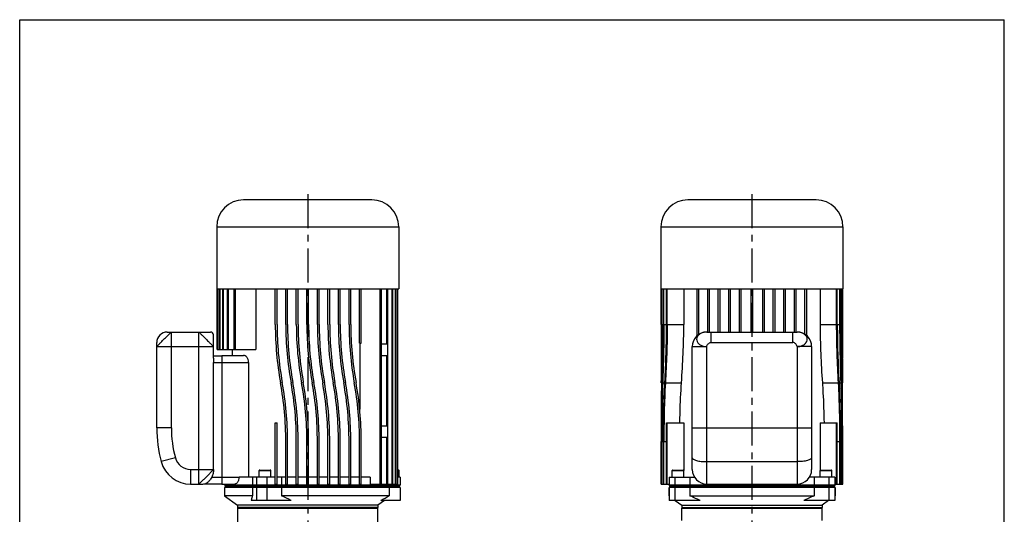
# Model space of a CAD drawing. Header units: millimetres. Extents: x 0 to 841, y 0 to 1189.
# Tile 7 of 7: x 0 to 841, y 766 to 1189. Entities that reach past the tile are written whole.
import ezdxf

# ---------------------------------------------------------------- set-up
doc = ezdxf.new("R2010")
doc.units = ezdxf.units.MM
doc.header["$LTSCALE"] = 77.505185
doc.linetypes.add('CENTER', pattern=[0.6, 0.375, -0.075, 0.075, -0.075])
doc.layers.get('0').update_dxf_attribs({"linetype": 'CONTINUOUS'})
doc.layers.add('AXIS', color=7, linetype='CONTINUOUS')

msp = doc.modelspace()

# ---------------------------------------------------------------- linework, layer by layer
at = {"color": 7, "linetype": 'CONTINUOUS'}
for p, q in [((0, 0), (0, 1189)), ((0, 1189), (841, 1189)), ((841, 0), (841, 1189)), ((300.79, 1034.95), (191.29, 1034.95)), ((680.19, 1034.95), (570.69, 1034.95)), ((168.29, 1011.95), (168.29, 958.95)), ((323.79, 1011.95), (323.79, 958.95)), ((547.69, 1011.95), (547.69, 958.95)), ((703.19, 1011.95), (703.19, 958.95)), ((168.29, 958.95), (323.79, 958.95)), ((168.54, 906.95), (168.54, 958.95)), ((169.09, 906.95), (169.09, 958.95)), ((169.29, 906.95), (169.29, 958.95)), ((170.72, 906.95), (170.72, 958.95)), ((171.1, 906.95), (171.1, 958.95)), ((173.49, 906.95), (173.49, 958.95)), ((174.07, 906.95), (174.07, 958.95)), ((177.54, 906.95), (177.54, 958.95)), ((178.35, 906.95), (178.35, 958.95)), ((183.12, 906.95), (183.12, 958.95)), ((184.23, 906.95), (184.23, 958.95)), ((201.6, 958.95), (201.6, 906.95)), ((218.29, 928.45), (218.29, 958.95)), ((219.79, 928.45), (219.79, 958.95)), ((227.29, 928.45), (227.29, 958.95)), ((228.79, 928.45), (228.79, 958.95)), ((236.29, 928.45), (236.29, 958.95)), ((237.79, 928.45), (237.79, 958.95)), ((245.29, 928.45), (245.29, 958.95)), ((246.79, 928.45), (246.79, 958.95)), ((254.29, 928.45), (254.29, 958.95)), ((255.79, 928.45), (255.79, 958.95)), ((263.29, 928.45), (263.29, 958.95)), ((264.79, 928.45), (264.79, 958.95)), ((272.29, 928.45), (272.29, 958.95)), ((273.79, 928.45), (273.79, 958.95)), ((281.29, 928.45), (281.29, 958.95)), ((282.79, 928.45), (282.79, 958.95)), ((290.29, 912.45), (290.29, 958.95)), ((291.79, 912.45), (291.79, 958.95)), ((307.85, 791.95), (307.85, 958.95)), ((308.96, 791.95), (308.96, 958.95)), ((314.54, 791.95), (314.54, 958.95)), ((318.01, 791.95), (318.01, 958.95)), ((318.59, 791.95), (318.59, 958.95)), ((320.98, 791.95), (320.98, 958.95)), ((321.36, 791.95), (321.36, 958.95)), ((322.79, 791.95), (322.79, 958.95)), ((322.99, 791.95), (322.99, 958.95)), ((547.69, 958.95), (703.19, 958.95)), ((547.94, 928.45), (547.94, 958.95)), ((548.38, 928.45), (548.38, 958.95)), ((548.56, 928.45), (548.56, 958.95)), ((549.88, 928.45), (549.88, 958.95)), ((550.24, 928.45), (550.24, 958.95)), ((552.52, 928.45), (552.52, 958.95)), ((553.08, 928.45), (553.08, 958.95)), ((578.69, 918.83), (578.69, 958.95)), ((580.19, 919.96), (580.19, 958.95)), ((587.69, 921.95), (587.69, 958.95)), ((589.19, 921.95), (589.19, 958.95)), ((596.69, 921.95), (596.69, 958.95)), ((598.19, 921.95), (598.19, 958.95)), ((605.69, 921.95), (605.69, 958.95)), ((607.19, 921.95), (607.19, 958.95)), ((614.69, 921.95), (614.69, 958.95)), ((616.19, 921.95), (616.19, 958.95)), ((624.69, 921.95), (624.69, 958.95)), ((626.19, 921.95), (626.19, 958.95)), ((634.69, 921.95), (634.69, 958.95)), ((636.19, 921.95), (636.19, 958.95)), ((643.69, 921.95), (643.69, 958.95)), ((645.19, 921.95), (645.19, 958.95)), ((652.69, 921.95), (652.69, 958.95)), ((654.19, 921.95), (654.19, 958.95)), ((661.69, 921.95), (661.69, 958.95)), ((663.19, 921.95), (663.19, 958.95)), ((670.69, 919.96), (670.69, 958.95)), ((672.19, 918.83), (672.19, 958.95)), ((697.8, 928.45), (697.8, 958.95)), ((698.36, 928.45), (698.36, 958.95)), ((700.64, 928.45), (700.64, 958.95)), ((701, 928.45), (701, 958.95)), ((702.32, 928.45), (702.32, 958.95)), ((702.5, 928.45), (702.5, 958.95)), ((702.94, 928.45), (702.94, 958.95)), ((126.04, 921.95), (163.04, 921.95)), ((165.54, 909.45), (165.54, 919.45)), ((586.94, 921.95), (663.94, 921.95)), ((117.04, 839.95), (117.04, 912.95)), ((290.29, 912.45), (291.79, 912.45)), ((290.48, 912.45), (290.48, 855.8)), ((574.44, 804.45), (574.44, 909.45)), ((676.44, 909.45), (676.44, 804.45)), ((168.54, 906.95), (201.6, 906.95)), ((181.54, 906.95), (181.54, 901.95)), ((195.44, 895.95), (195.44, 797.95)), ((548.03, 878.59), (548.03, 878.85)), ((548.12, 878.85), (548.12, 878.58)), ((548.99, 878.59), (549, 878.85)), ((549.27, 878.84), (549.26, 878.58)), ((701.62, 878.58), (701.61, 878.84)), ((701.88, 878.85), (701.89, 878.59)), ((702.76, 878.58), (702.76, 878.85)), ((702.85, 878.85), (702.85, 878.59)), ((218.29, 791.95), (218.29, 844.45)), ((218.29, 844.45), (219.79, 844.45)), ((219.79, 791.95), (219.79, 844.45)), ((552.52, 791.95), (552.52, 844.45)), ((552.52, 844.45), (567.22, 844.45)), ((553.08, 791.95), (553.08, 844.45)), ((567.22, 844.45), (567.22, 803.51)), ((683.67, 844.45), (683.67, 803.51)), ((683.67, 844.45), (698.36, 844.45)), ((697.8, 791.95), (697.8, 844.45)), ((698.36, 791.95), (698.36, 844.45)), ((227.29, 791.95), (227.29, 828.45)), ((228.79, 791.95), (228.79, 828.45)), ((236.29, 791.95), (236.29, 828.45)), ((237.79, 791.95), (237.79, 828.45)), ((245.29, 791.95), (245.29, 828.45)), ((246.79, 791.95), (246.79, 828.45)), ((254.29, 791.95), (254.29, 828.45)), ((255.79, 791.95), (255.79, 828.45)), ((263.29, 791.95), (263.29, 828.45)), ((264.79, 791.95), (264.79, 828.45)), ((272.29, 791.95), (272.29, 828.45)), ((273.79, 791.95), (273.79, 828.45)), ((281.29, 791.95), (281.29, 828.45)), ((282.79, 791.95), (282.79, 828.45)), ((290.29, 791.95), (290.29, 828.45)), ((291.79, 791.95), (291.79, 828.45)), ((547.94, 791.95), (547.94, 828.45)), ((548.38, 791.95), (548.38, 828.45)), ((548.56, 791.95), (548.56, 828.45)), ((549.88, 791.95), (549.88, 828.45)), ((550.24, 791.95), (550.24, 828.45)), ((700.64, 791.95), (700.64, 828.45)), ((701, 791.95), (701, 828.45)), ((702.32, 791.95), (702.32, 828.45)), ((702.5, 791.95), (702.5, 828.45)), ((702.94, 791.95), (702.94, 828.45)), ((205.04, 803.95), (214.04, 803.95)), ((322.99, 803.95), (323.54, 803.95)), ((557.72, 803.95), (566.72, 803.95)), ((684.16, 803.95), (693.16, 803.95)), ((145.97, 791.95), (155.54, 791.95)), ((172.54, 791.95), (183.71, 791.95)), ((175.04, 791.95), (175.04, 790.95)), ((325.04, 790.95), (175.04, 790.95)), ((175.54, 790.95), (175.54, 790.25)), ((198.87, 797.95), (198.87, 790.95)), ((199.33, 790.95), (199.33, 790.25)), ((202.28, 797.95), (202.28, 790.95)), ((202.69, 790.95), (202.69, 790.25)), ((210.96, 797.95), (210.96, 790.95)), ((211.03, 790.95), (211.03, 790.25)), ((218.29, 791.95), (219.79, 791.95)), ((223.66, 790.95), (223.66, 790.25)), ((223.67, 797.95), (223.67, 790.95)), ((227.29, 791.95), (228.79, 791.95)), ((236.29, 797.95), (228.79, 797.95)), ((236.29, 791.95), (237.79, 791.95)), ((245.29, 797.95), (237.79, 797.95)), ((246.79, 791.95), (245.29, 791.95)), ((254.29, 797.95), (246.79, 797.95)), ((254.29, 791.95), (255.79, 791.95)), ((263.29, 797.95), (255.79, 797.95)), ((263.29, 791.95), (264.79, 791.95)), ((272.29, 797.95), (264.79, 797.95)), ((272.29, 791.95), (273.79, 791.95)), ((281.29, 797.95), (273.79, 797.95)), ((281.29, 791.95), (282.79, 791.95)), ((290.29, 797.95), (282.79, 797.95)), ((290.29, 791.95), (291.79, 791.95)), ((299.48, 797.95), (291.79, 797.95)), ((299.48, 797.95), (299.48, 791.95)), ((299.48, 791.95), (321.36, 791.95)), ((315.13, 790.95), (315.13, 790.25)), ((315.58, 791.95), (315.58, 790.95)), ((322.79, 791.95), (322.99, 791.95)), ((324.39, 790.95), (324.39, 790.25)), ((324.54, 790.95), (324.54, 790.25)), ((324.88, 797.95), (324.88, 790.95)), ((547.94, 791.95), (553.08, 791.95)), ((554.44, 791.95), (554.44, 790.95)), ((696.44, 790.95), (554.44, 790.95)), ((554.66, 797.95), (554.66, 790.95)), ((554.94, 790.95), (554.94, 790.25)), ((555.18, 790.95), (555.18, 790.25)), ((559.67, 797.95), (559.67, 790.95)), ((559.99, 790.95), (559.99, 790.25)), ((572.37, 797.95), (572.37, 790.95)), ((572.63, 790.95), (572.63, 790.25)), ((586.94, 791.95), (663.94, 791.95)), ((678.25, 790.95), (678.25, 790.25)), ((678.51, 797.95), (678.51, 790.95)), ((690.89, 790.95), (690.89, 790.25)), ((691.21, 797.95), (691.21, 790.95)), ((695.7, 790.95), (695.7, 790.25)), ((695.94, 790.95), (695.94, 790.25)), ((696.22, 797.95), (696.22, 790.95)), ((696.44, 791.95), (696.44, 790.95)), ((697.8, 791.95), (702.94, 791.95)), ((175.04, 788.95), (175.04, 781.95)), ((325.04, 788.95), (175.04, 788.95)), ((175.54, 790.25), (175.84, 789.95)), ((324.54, 790.25), (175.54, 790.25)), ((175.84, 789.95), (175.54, 789.65)), ((175.54, 789.65), (175.54, 788.95)), ((324.54, 789.65), (175.54, 789.65)), ((324.1, 789.95), (175.84, 789.95)), ((198.87, 788.95), (198.87, 781.95)), ((199.33, 790.25), (199.61, 789.95)), ((199.61, 789.95), (199.33, 789.65)), ((199.33, 789.65), (199.33, 788.95)), ((202.28, 788.95), (202.28, 777.95)), ((202.69, 790.25), (202.94, 789.95)), ((202.94, 789.95), (202.69, 789.65)), ((202.69, 789.65), (202.69, 788.95)), ((210.96, 788.95), (210.96, 777.95)), ((211.03, 790.25), (211.08, 789.95)), ((211.08, 789.95), (211.03, 789.65)), ((211.03, 789.65), (211.03, 788.95)), ((223.66, 790.25), (223.66, 789.95)), ((223.66, 789.95), (223.66, 789.65)), ((223.66, 789.65), (223.66, 788.95)), ((223.67, 788.95), (223.67, 781.95)), ((315.13, 790.25), (314.85, 789.95)), ((314.85, 789.95), (315.13, 789.65)), ((315.13, 789.65), (315.13, 788.95)), ((315.58, 788.95), (315.58, 781.95)), ((324.39, 790.25), (324.1, 789.95)), ((324.1, 789.95), (324.39, 789.65)), ((324.24, 789.95), (324.15, 789.95)), ((324.54, 790.25), (324.24, 789.95)), ((324.24, 789.95), (324.54, 789.65)), ((324.39, 789.65), (324.39, 788.95)), ((324.54, 789.65), (324.54, 788.95)), ((324.88, 788.95), (324.88, 777.95)), ((554.44, 788.95), (554.44, 781.95)), ((554.59, 788.95), (554.44, 788.95)), ((554.66, 788.95), (554.66, 777.95)), ((696.44, 788.95), (554.66, 788.95)), ((554.94, 790.25), (555.24, 789.95)), ((695.94, 790.25), (554.94, 790.25)), ((555.24, 789.95), (554.94, 789.65)), ((554.94, 789.65), (554.94, 788.95)), ((695.94, 789.65), (554.94, 789.65)), ((555.18, 790.25), (555.49, 789.95)), ((555.39, 789.85), (555.18, 789.65)), ((555.18, 789.65), (555.18, 788.95)), ((695.64, 789.95), (555.24, 789.95)), ((555.49, 789.95), (555.39, 789.85)), ((559.67, 788.95), (559.67, 777.95)), ((559.99, 790.25), (560.19, 789.95)), ((560.19, 789.95), (559.99, 789.65)), ((559.99, 789.65), (559.99, 788.95)), ((572.37, 788.95), (572.37, 781.95)), ((572.63, 790.25), (572.79, 789.95)), ((572.79, 789.95), (572.63, 789.65)), ((572.63, 789.65), (572.63, 788.95)), ((678.25, 790.25), (678.09, 789.95)), ((678.09, 789.95), (678.25, 789.65)), ((678.25, 789.65), (678.25, 788.95)), ((678.51, 788.95), (678.51, 781.95)), ((690.89, 790.25), (690.69, 789.95)), ((690.69, 789.95), (690.89, 789.65)), ((690.89, 789.65), (690.89, 788.95)), ((691.21, 788.95), (691.21, 777.95)), ((695.7, 790.25), (695.39, 789.95)), ((695.39, 789.95), (695.49, 789.85)), ((695.49, 789.85), (695.7, 789.65)), ((695.94, 790.25), (695.64, 789.95)), ((695.64, 789.95), (695.94, 789.65)), ((695.7, 789.65), (695.7, 788.95)), ((695.94, 789.65), (695.94, 788.95)), ((696.22, 788.95), (696.22, 777.95)), ((696.44, 788.95), (696.44, 781.95)), ((175.04, 781.95), (186.04, 773.96)), ((186.04, 773.96), (186.04, 771.95)), ((306.04, 773.96), (186.04, 773.96)), ((311.53, 777.95), (306.04, 773.96)), ((306.04, 773.96), (306.04, 771.95)), ((554.44, 781.95), (554.66, 781.79)), ((559.95, 777.95), (565.44, 773.96)), ((565.44, 773.96), (565.44, 771.95)), ((565.44, 773.96), (685.44, 773.96)), ((690.93, 777.95), (685.44, 773.96)), ((685.44, 773.96), (685.44, 771.95)), ((696.44, 781.95), (696.22, 781.79)), ((186.04, 771.25), (186.74, 771.95)), ((306.04, 771.95), (186.04, 771.95)), ((186.04, 771.25), (306.04, 771.25)), ((306.04, 771.25), (305.34, 771.95)), ((306.04, 745.83), (306.04, 771.25)), ((565.44, 771.25), (566.14, 771.95)), ((565.44, 771.95), (685.44, 771.95)), ((565.44, 760.95), (565.44, 771.25)), ((565.44, 771.25), (685.44, 771.25)), ((685.44, 771.25), (684.74, 771.95)), ((685.44, 760.95), (685.44, 771.25))]:
    msp.add_line(p, q, dxfattribs=at)
at = {"color": 9, "linetype": 'CONTINUOUS'}
for p, q in [((168.29, 1011.95), (323.79, 1011.95)), ((547.69, 1011.95), (703.19, 1011.95)), ((547.94, 928.45), (548.38, 928.45)), ((548.56, 928.45), (549.88, 928.45)), ((550.24, 928.45), (552.52, 928.45)), ((553.08, 928.45), (567.22, 928.45)), ((683.67, 928.45), (697.8, 928.45)), ((698.36, 928.45), (700.64, 928.45)), ((701, 928.45), (702.32, 928.45)), ((702.5, 928.45), (702.94, 928.45)), ((129.54, 839.95), (129.54, 921.95)), ((153.04, 791.95), (153.04, 921.95)), ((590.44, 921.95), (590.44, 912.95)), ((660.44, 912.95), (660.44, 921.95)), ((117.04, 909.45), (165.54, 909.45)), ((574.44, 909.45), (586.94, 909.45)), ((586.94, 791.95), (586.94, 909.45)), ((590.44, 912.95), (660.44, 912.95)), ((663.94, 909.45), (663.94, 791.95)), ((676.44, 909.45), (663.94, 909.45)), ((548.12, 878.58), (549, 878.58)), ((549.26, 878.58), (551.06, 878.58)), ((551.51, 878.58), (565.28, 878.58)), ((685.6, 878.58), (699.37, 878.58)), ((699.82, 878.58), (701.62, 878.58)), ((701.88, 878.58), (702.76, 878.58)), ((129.54, 839.95), (117.04, 839.95)), ((574.44, 839.95), (676.44, 839.95)), ((547.94, 828.45), (548.38, 828.45)), ((548.56, 828.45), (549.88, 828.45)), ((550.24, 828.45), (552.52, 828.45)), ((698.36, 828.45), (700.64, 828.45)), ((701, 828.45), (702.32, 828.45)), ((702.5, 828.45), (702.94, 828.45)), ((132.94, 814.41), (120.88, 811.14)), ((586.94, 811.14), (663.94, 811.14)), ((145.97, 804.45), (145.97, 791.95)), ((145.97, 804.45), (153.04, 804.45)), ((204.54, 803.45), (214.54, 803.45)), ((322.99, 803.45), (324.04, 803.45)), ((557.22, 803.45), (567.22, 803.45)), ((683.66, 803.45), (693.66, 803.45)), ((172.54, 797.95), (187.38, 797.95))]:
    msp.add_line(p, q, dxfattribs=at)
at = {"color": 7, "linetype": 'CONTINUOUS'}
msp.add_lwpolyline([(186.04, 771.25), (186.04, 745.79), (186.04, 745.74), (186.04, 745.69), (186.04, 745.64), (186.04, 745.59), (186.03, 745.54)], dxfattribs=at)
for centre, radius, start, end in [((191.29, 1011.95), 23, 90, 180), ((300.79, 1011.95), 23, 0, 90), ((570.69, 1011.95), 23, 90, 180), ((680.19, 1011.95), 23, 0, 90), ((496.79, 928.45), 278.5, 180, 190.31386), ((496.79, 928.45), 277, 180, 190.31386), ((505.79, 928.45), 278.5, 180, 190.31386), ((505.79, 928.45), 277, 180, 190.31386), ((514.79, 928.45), 278.5, 180, 190.31386), ((514.79, 928.45), 277, 180, 190.31386), ((523.79, 928.45), 278.5, 180, 190.31386), ((523.79, 928.45), 277, 180, 190.31386), ((532.79, 928.45), 278.5, 180, 190.31386), ((532.79, 928.45), 277, 180, 190.31386), ((541.79, 928.45), 278.5, 180, 190.31386), ((541.79, 928.45), 277, 180, 190.31386), ((550.79, 928.45), 278.5, 180, 190.31386), ((550.79, 928.45), 277, 180, 190.31386), ((559.79, 928.45), 278.5, 180, 190.31386), ((559.79, 928.45), 277, 180, 190.31386), ((126.04, 912.95), 9, 90, 180), ((163.04, 919.45), 2.5, 0, 90), ((586.94, 909.45), 12.5, 90, 180), ((663.94, 909.45), 12.5, 0, 90), ((-51.21, 828.72), 278.5, 359.94357, 10.31386), ((-51.21, 828.72), 280, 359.94373, 10.31386), ((-42.21, 828.72), 278.5, 359.94357, 10.31386), ((-42.21, 828.72), 280, 359.94373, 10.31386), ((-33.21, 828.72), 278.5, 359.94357, 10.31386), ((-33.21, 828.72), 280, 359.94373, 10.31386), ((-24.21, 828.72), 278.5, 359.94357, 10.31386), ((-24.21, 828.72), 280, 359.94373, 10.31386), ((-15.21, 828.72), 278.5, 359.94357, 10.31386), ((-15.21, 828.72), 280, 359.94373, 10.31386), ((-6.21, 828.72), 278.5, 359.94357, 10.31386), ((-6.21, 828.72), 280, 359.94373, 10.31386), ((2.79, 828.72), 278.5, 359.94357, 10.31386), ((2.79, 828.72), 280, 359.94373, 10.31386), ((11.79, 828.72), 278.5, 359.94357, 10.31386), ((11.79, 828.72), 280, 359.94373, 10.31386), ((227.04, 839.95), 110, 180, 195.18311), ((145.97, 817.95), 26, 195.18311, 270), ((205.04, 803.45), 0.5, 90, 180), ((214.04, 803.45), 0.5, 0, 90), ((323.54, 803.45), 0.5, 0, 90), ((557.72, 803.45), 0.5, 89.99618, 180), ((566.72, 803.45), 0.5, 0, 90.00382), ((586.94, 804.45), 12.5, 180, 270), ((663.94, 804.45), 12.5, 270, 360), ((684.16, 803.45), 0.5, 89.99618, 180), ((693.16, 803.45), 0.5, 0, 90.00382)]:
    msp.add_arc(centre, radius, start, end, dxfattribs=at)
at = {"color": 9, "linetype": 'CONTINUOUS'}
for centre, radius, start, end in [((586.84, 910.22), 11.73, 100.46667, 102.07749), ((586.89, 909.97), 11.97, 98.14287, 100.46446), ((586.92, 909.73), 12.21, 95.60262, 98.1434), ((586.94, 909.6), 12.35, 94.09463, 95.60527), ((586.94, 909.54), 12.41, 90.0007, 94.09473), ((663.94, 909.54), 12.41, 85.90527, 89.9993), ((663.94, 909.6), 12.35, 84.39473, 85.90537), ((663.96, 909.73), 12.21, 81.8566, 84.39738), ((663.99, 909.97), 11.97, 79.53554, 81.85713), ((664.04, 910.22), 11.73, 77.92251, 79.53333), ((227.04, 839.95), 97.5, 180, 195.18311), ((145.97, 817.95), 13.5, 195.18311, 270)]:
    msp.add_arc(centre, radius, start, end, dxfattribs=at)
at = {"color": 7, "linetype": 'CONTINUOUS'}
for points in [[(547.94, 928.45), (547.94, 921.96), (547.94, 915.47), (547.94, 908.98)], [(702.94, 908.98), (702.94, 915.47), (702.94, 921.96), (702.94, 928.45)], [(547.95, 848.21), (547.95, 841.62), (547.94, 835.03), (547.94, 828.45)], [(702.94, 828.45), (702.94, 835.03), (702.94, 841.62), (702.93, 848.2)]]:
    msp.add_open_spline(points, degree=3, dxfattribs=at)
for points, knots in [([(548.03, 878.85), (548.11, 887.09), (548.3, 903.62), (548.38, 920.15), (548.38, 928.45)], [0, 0, 0, 0, 0.497969, 1, 1, 1, 1]), ([(548.56, 928.45), (548.56, 920.15), (548.46, 903.62), (548.22, 887.08), (548.12, 878.85)], [0, 0, 0, 0, 0.502009, 1, 1, 1, 1]), ([(549, 878.85), (549.25, 887.08), (549.71, 903.61), (549.88, 920.15), (549.88, 928.45)], [0, 0, 0, 0, 0.497971, 1, 1, 1, 1]), ([(550.24, 928.45), (550.24, 920.15), (550.05, 903.61), (549.55, 887.08), (549.27, 878.84)], [0, 0, 0, 0, 0.502006, 1, 1, 1, 1]), ([(551.06, 878.85), (551.5, 887.08), (552.25, 903.6), (552.52, 920.14), (552.52, 928.45)], [0, 0, 0, 0, 0.497976, 1, 1, 1, 1]), ([(553.08, 928.45), (553.08, 920.1), (552.79, 903.47), (551.98, 886.85), (551.51, 878.58)], [0, 0, 0, 0, 0.502023, 1, 1, 1, 1]), ([(699.37, 878.58), (698.9, 886.85), (698.1, 903.47), (697.8, 920.1), (697.8, 928.45)], [0, 0, 0, 0, 0.497977, 1, 1, 1, 1]), ([(698.36, 928.45), (698.36, 920.14), (698.63, 903.6), (699.38, 887.08), (699.82, 878.85)], [0, 0, 0, 0, 0.502024, 1, 1, 1, 1]), ([(701.61, 878.84), (701.33, 887.08), (700.83, 903.61), (700.64, 920.15), (700.64, 928.45)], [0, 0, 0, 0, 0.497994, 1, 1, 1, 1]), ([(701, 928.45), (701, 920.15), (701.17, 903.61), (701.63, 887.08), (701.88, 878.85)], [0, 0, 0, 0, 0.502029, 1, 1, 1, 1]), ([(702.76, 878.85), (702.66, 887.08), (702.42, 903.62), (702.32, 920.15), (702.32, 928.45)], [0, 0, 0, 0, 0.497991, 1, 1, 1, 1]), ([(702.5, 928.45), (702.5, 920.15), (702.58, 903.62), (702.78, 887.09), (702.85, 878.85)], [0, 0, 0, 0, 0.502031, 1, 1, 1, 1]), ([(547.94, 908.98), (547.94, 906.46), (547.94, 896.42), (547.96, 886.37), (548.03, 878.85)], [0, 0, 0, 0, 0.251185, 1, 1, 1, 1]), ([(702.85, 878.85), (702.87, 881.35), (702.94, 891.39), (702.94, 901.43), (702.94, 908.98)], [0, 0, 0, 0, 0.248616, 1, 1, 1, 1]), ([(548.12, 878.58), (548.09, 876.07), (547.99, 865.94), (547.96, 855.82), (547.95, 848.21)], [0, 0, 0, 0, 0.248597, 1, 1, 1, 1]), ([(548.38, 828.45), (548.38, 836.84), (548.45, 853.56), (548.74, 870.27), (548.99, 878.59)], [0, 0, 0, 0, 0.502011, 1, 1, 1, 1]), ([(549.26, 878.58), (548.98, 870.27), (548.64, 853.55), (548.56, 836.84), (548.56, 828.45)], [0, 0, 0, 0, 0.497967, 1, 1, 1, 1]), ([(549.88, 828.45), (549.88, 836.89), (550.05, 853.69), (550.62, 870.5), (551.06, 878.85)], [0, 0, 0, 0, 0.502033, 1, 1, 1, 1]), ([(551.51, 878.58), (551.03, 870.27), (550.42, 853.56), (550.24, 836.84), (550.24, 828.45)], [0, 0, 0, 0, 0.497967, 1, 1, 1, 1]), ([(700.64, 828.45), (700.64, 836.84), (700.46, 853.56), (699.85, 870.27), (699.37, 878.58)], [0, 0, 0, 0, 0.502033, 1, 1, 1, 1]), ([(699.82, 878.85), (700.26, 870.5), (700.83, 853.69), (701, 836.89), (701, 828.45)], [0, 0, 0, 0, 0.497967, 1, 1, 1, 1]), ([(702.32, 828.45), (702.33, 836.84), (702.24, 853.55), (701.9, 870.27), (701.62, 878.58)], [0, 0, 0, 0, 0.502033, 1, 1, 1, 1]), ([(701.89, 878.59), (702.14, 870.27), (702.43, 853.56), (702.5, 836.84), (702.5, 828.45)], [0, 0, 0, 0, 0.497989, 1, 1, 1, 1]), ([(702.93, 848.2), (702.92, 850.74), (702.91, 860.87), (702.86, 871), (702.76, 878.58)], [0, 0, 0, 0, 0.2512, 1, 1, 1, 1]), ([(187.38, 797.95), (187.38, 797.12), (187.21, 795.91), (186.66, 794.46), (185.86, 793.02), (184.68, 791.95), (183.71, 791.95)], [0, 0, 0, 0, 0.329574, 0.479052, 0.613846, 1, 1, 1, 1])]:
    msp.add_open_spline(points, degree=3, knots=knots, dxfattribs=at)
at = {"color": 9, "linetype": 'CONTINUOUS'}
for points, knots in [([(117.04, 909.45), (117.04, 909.47), (117.1, 909.51), (117.17, 909.62), (117.32, 909.78), (117.53, 909.98), (117.79, 910.22), (118.24, 910.67), (118.9, 911.38), (119.81, 912.34), (121.27, 913.83), (122.83, 915.38), (124.41, 916.96), (125.56, 918.11), (126.64, 919.17), (127.59, 920.09), (128.29, 920.75), (128.75, 921.2), (129.01, 921.46), (129.21, 921.66), (129.36, 921.82), (129.46, 921.9), (129.52, 921.95), (129.54, 921.95)], [0, 0, 0, 0, 0.003076, 0.011018, 0.023239, 0.03939, 0.059702, 0.084498, 0.147244, 0.223596, 0.309811, 0.499805, 0.59667, 0.689843, 0.775982, 0.85204, 0.914651, 0.939727, 0.960402, 0.976725, 0.98874, 0.996467, 1, 1, 1, 1]), ([(153.04, 921.95), (153.11, 921.95), (153.29, 921.75), (153.63, 921.4), (154.23, 920.85), (155.01, 920.09), (155.93, 919.15), (156.98, 918.08), (158.16, 916.97), (159.35, 915.76), (160.53, 914.55), (161.7, 913.42), (162.75, 912.36), (163.68, 911.4), (164.41, 910.67), (165.07, 909.99), (165.26, 909.8), (165.54, 909.39), (165.54, 909.45)], [0, 0, 0, 0, 0.012192, 0.039765, 0.086708, 0.149105, 0.224057, 0.309531, 0.403045, 0.500094, 0.596787, 0.689752, 0.775713, 0.851321, 0.913312, 0.95935, 0.990711, 1, 1, 1, 1]), ([(584.39, 921.68), (583.43, 921.48), (581.65, 920.86), (579.5, 919.26), (578.22, 917.16), (578.12, 914.77), (579.02, 912.99), (580.14, 911.78), (581.21, 910.94), (582.47, 910.28), (583.9, 909.85), (585.39, 909.55), (586.42, 909.45), (586.94, 909.45)], [0, 0, 0, 0, 0.139774, 0.264419, 0.375491, 0.479986, 0.590035, 0.650445, 0.71475, 0.782324, 0.852977, 0.926076, 1, 1, 1, 1]), ([(663.94, 909.45), (664.46, 909.45), (665.49, 909.55), (666.98, 909.85), (668.41, 910.28), (669.67, 910.94), (670.74, 911.78), (671.86, 912.99), (672.76, 914.77), (672.66, 917.16), (671.38, 919.26), (669.23, 920.86), (667.45, 921.48), (666.49, 921.68)], [0, 0, 0, 0, 0.073924, 0.147023, 0.217676, 0.28525, 0.349555, 0.409965, 0.520014, 0.624509, 0.735581, 0.860226, 1, 1, 1, 1]), ([(586.94, 909.45), (586.95, 910.33), (587.87, 912.02), (589.57, 912.95), (590.44, 912.95)], [0, 0, 0, 0, 0.500859, 1, 1, 1, 1]), ([(663.94, 909.45), (663.93, 910.33), (663.01, 912.02), (661.32, 912.95), (660.44, 912.95)], [0, 0, 0, 0, 0.500859, 1, 1, 1, 1]), ([(574.44, 814.41), (574.44, 813.89), (575.32, 813.12), (576.63, 812.53), (578.2, 812.04), (580.07, 811.65), (583.02, 811.25), (585.34, 811.14), (586.94, 811.14)], [0, 0, 0, 0, 0.117407, 0.213384, 0.335147, 0.479736, 0.642535, 1, 1, 1, 1]), ([(676.44, 814.41), (676.44, 813.89), (675.57, 813.12), (674.25, 812.53), (672.68, 812.04), (670.81, 811.65), (667.86, 811.25), (665.54, 811.14), (663.94, 811.14)], [0, 0, 0, 0, 0.117407, 0.213384, 0.335147, 0.479736, 0.642535, 1, 1, 1, 1])]:
    msp.add_open_spline(points, degree=3, knots=knots, dxfattribs=at)
at = {"layer": 'AXIS', "color": 2, "linetype": 'CENTER'}
for p, q in [((246.04, 1039.95), (246.04, 378.95)), ((625.44, 1039.95), (625.44, 521.45))]:
    msp.add_line(p, q, dxfattribs=at)
at = {"layer": 'AXIS', "color": 7, "linetype": 'CONTINUOUS'}
for p, q in [((313.72, 911.89), (313.72, 958.95)), ((567.22, 958.95), (567.22, 928.45)), ((683.67, 958.95), (683.67, 928.45)), ((590.44, 921.95), (660.44, 921.95)), ((165.54, 899.53), (165.54, 909.45)), ((308.96, 911.89), (313.72, 911.89)), ((314.04, 911.94), (314.04, 901.95)), ((165.54, 901.7), (172.54, 901.7)), ((172.54, 901.95), (172.54, 791.95)), ((172.54, 901.95), (191.23, 901.95)), ((308.96, 902), (313.72, 902)), ((313.72, 841.89), (313.72, 902)), ((165.48, 804.45), (165.48, 895.95)), ((308.96, 841.89), (313.72, 841.89)), ((314.04, 841.94), (314.04, 831.95)), ((308.96, 832), (313.72, 832)), ((313.72, 791.95), (313.72, 832)), ((204.54, 797.95), (204.54, 803.45)), ((214.54, 797.95), (214.54, 803.45)), ((324.04, 797.95), (324.04, 803.45)), ((557.22, 797.95), (557.22, 803.45)), ((567.22, 797.95), (567.22, 803.45)), ((683.66, 797.95), (683.66, 803.45)), ((693.66, 797.95), (693.66, 803.45)), ((157.76, 792.2), (172.54, 792.2)), ((218.29, 797.95), (187.38, 797.95)), ((227.29, 797.95), (219.79, 797.95)), ((321.36, 791.95), (322.79, 791.95)), ((325.04, 797.95), (322.99, 797.95)), ((325.04, 797.95), (325.04, 790.95)), ((553.08, 791.95), (554.66, 791.95)), ((554.66, 797.95), (576.27, 797.95)), ((696.22, 797.95), (674.61, 797.95)), ((696.22, 791.95), (697.8, 791.95)), ((325.04, 788.95), (325.04, 777.95)), ((198.87, 781.95), (175.04, 781.95)), ((231.83, 777.95), (197.77, 777.95)), ((315.58, 781.95), (223.67, 781.95)), ((325.04, 777.95), (308.51, 777.95)), ((554.44, 781.95), (554.66, 781.95)), ((581.17, 777.95), (554.66, 777.95)), ((572.37, 781.95), (678.51, 781.95)), ((696.22, 777.95), (669.71, 777.95)), ((696.44, 781.95), (696.22, 781.95))]:
    msp.add_line(p, q, dxfattribs=at)
at = {"layer": 'AXIS', "color": 9, "linetype": 'CONTINUOUS'}
for p, q in [((165.48, 895.95), (195.44, 895.95)), ((153.04, 804.45), (165.48, 804.45)), ((164.18, 797.95), (172.54, 797.95))]:
    msp.add_line(p, q, dxfattribs=at)
at = {"layer": 'AXIS', "color": 7, "linetype": 'CONTINUOUS'}
for centre, radius, start, end in [((153.04, 804.45), 12.44, 359.60796, 360), ((155.54, 801.95), 10, 270, 290.09963), ((55.76, 428.7), 391.12, 63.24492, 64.57739), ((186.14, 1002.47), 255.71, 298.59084, 300.41098)]:
    msp.add_arc(centre, radius, start, end, dxfattribs=at)
for points, knots in [([(565.28, 878.58), (565.86, 886.85), (566.85, 903.46), (567.22, 920.1), (567.22, 928.45)], [0, 0, 0, 0, 0.497982, 1, 1, 1, 1]), ([(683.67, 928.45), (683.67, 920.1), (684.03, 903.46), (685.02, 886.85), (685.6, 878.58)], [0, 0, 0, 0, 0.502018, 1, 1, 1, 1]), ([(195.44, 895.95), (195.44, 896.79), (195.23, 898.03), (194.59, 899.48), (193.85, 900.59), (192.79, 901.59), (191.71, 901.95), (191.23, 901.95)], [0, 0, 0, 0, 0.317636, 0.462132, 0.593564, 0.817188, 1, 1, 1, 1]), ([(165.54, 899.53), (165.54, 899.26), (165.52, 898.07), (165.48, 896.87), (165.48, 895.95)], [0, 0, 0, 0, 0.224274, 1, 1, 1, 1]), ([(563.86, 844.45), (563.91, 847.31), (564.17, 858.7), (564.68, 870.08), (565.28, 878.58)], [0, 0, 0, 0, 0.251266, 1, 1, 1, 1]), ([(685.6, 878.58), (685.8, 875.76), (686.5, 864.39), (686.87, 853.01), (687.02, 844.45)], [0, 0, 0, 0, 0.248508, 1, 1, 1, 1]), ([(165.48, 804.36), (165.47, 803.26), (165.34, 801.06), (164.67, 798.93), (164.18, 797.95)], [0, 0, 0, 0, 0.500557, 1, 1, 1, 1]), ([(164.18, 797.95), (163.85, 797.31), (162.99, 795.84), (161.35, 793.85), (159.77, 792.85), (158.98, 792.56)], [0, 0, 0, 0, 0.282355, 0.668088, 1, 1, 1, 1]), ([(198.87, 781.95), (198.74, 781.62), (198.26, 780.32), (197.93, 778.97), (197.77, 777.95)], [0, 0, 0, 0, 0.255571, 1, 1, 1, 1]), ([(581.17, 777.95), (580.43, 778.28), (577.5, 779.61), (574.57, 780.95), (572.37, 781.95)], [0, 0, 0, 0, 0.250998, 1, 1, 1, 1]), ([(678.51, 781.95), (677.78, 781.62), (674.85, 780.28), (671.91, 778.95), (669.71, 777.95)], [0, 0, 0, 0, 0.248839, 1, 1, 1, 1])]:
    msp.add_open_spline(points, degree=3, knots=knots, dxfattribs=at)
for points in [[(314.04, 911.94), (313.93, 911.94), (313.83, 911.92), (313.72, 911.89)], [(313.72, 902), (313.83, 901.98), (313.93, 901.96), (314.04, 901.95)], [(314.04, 841.94), (313.93, 841.94), (313.83, 841.92), (313.72, 841.89)], [(313.72, 832), (313.83, 831.98), (313.93, 831.96), (314.04, 831.95)]]:
    msp.add_open_spline(points, degree=3, dxfattribs=at)
at = {"layer": 'AXIS', "color": 9, "linetype": 'CONTINUOUS'}
msp.add_open_spline([(165.48, 804.36), (165.38, 804.26), (165.16, 803.96), (164.68, 803.47), (164, 802.83), (163.19, 801.99), (162.24, 801.03), (160.81, 799.57), (159.31, 798.06), (157.79, 796.56), (156.71, 795.48), (155.72, 794.5), (154.85, 793.65), (154.21, 793.03), (153.79, 792.63), (153.55, 792.39), (153.35, 792.21), (153.2, 792.07), (153.1, 792), (153.06, 791.95), (153.04, 791.95)], degree=3, knots=[0, 0, 0, 0, 0.024044, 0.063557, 0.116386, 0.18353, 0.261816, 0.348053, 0.532808, 0.624898, 0.712549, 0.792797, 0.862897, 0.920337, 0.94361, 0.963031, 0.978527, 0.990007, 0.997252, 1, 1, 1, 1], dxfattribs=at)

doc.saveas('drawing.dxf')
